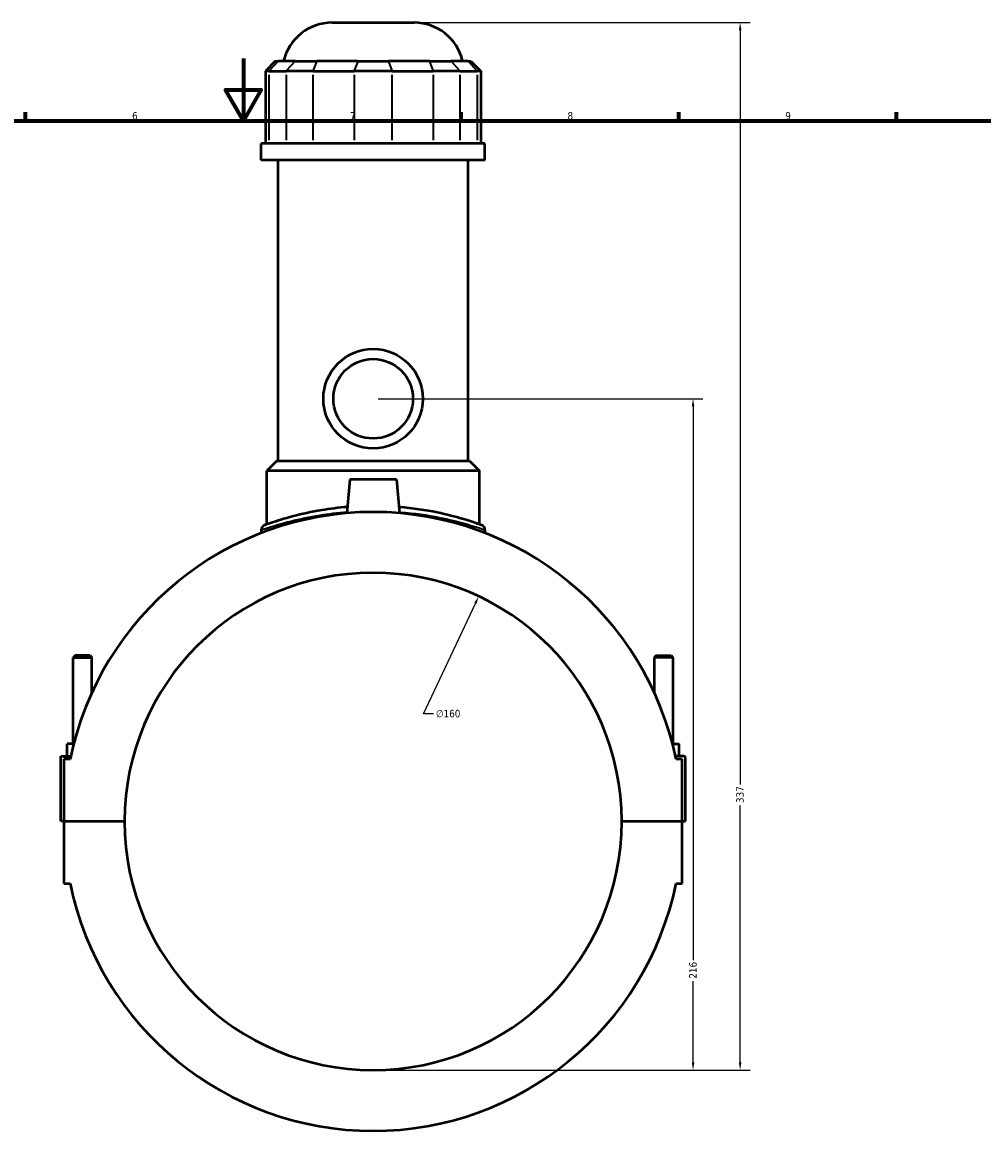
# Model space of a CAD drawing. Header units: millimetres. Extents: x -256 to 976, y -117 to 1175.
# Tile 6 of 8: x 349 to 658, y 242 to 606. Entities that reach past the tile are written whole.
import ezdxf

# ---------------------------------------------------------------- set-up
doc = ezdxf.new("R2010")
doc.units = ezdxf.units.MM
for name, color, linetype, lineweight in [('Border (ANSI)', 7, 'Continuous', 70), ('Dimension (ANSI)', 7, 'Continuous', 25), ('Visible (ANSI)', 7, 'Continuous', 50), ('Visible Narrow (ANSI)', 7, 'Continuous', 35)]:
    doc.layers.add(name, color=color, linetype=linetype, lineweight=lineweight)
doc.styles.add('Note Text (ANSI)', font='tahoma.ttf')
doc.dimstyles.new('Default - mm (ANSI)', dxfattribs={"dimtxt": 2.4, "dimasz": 2.5, "dimexe": 3.175, "dimexo": 1.6002, "dimgap": 0.8, "dimtad": 0, "dimtoh": 1, "dimdec": 0, "dimrnd": 1e-08, "dimzin": 4, "dimdsep": 46, "dimtxsty": 'Note Text (ANSI)', "dimcen": 0.09, "dimdle": 10, "dimclrd": 256, "dimclre": 256, "dimclrt": 5, "dimadec": 1, "dimazin": 1, "dimtfac": 1.27, "dimtofl": 0, "dimtmove": 0, "dimatfit": 3, "dimfxl": 1, "dimtolj": 1, "dimtzin": 4, "dimlwd": -1, "dimlwe": -1, "dimarcsym": 0})

# ---------------------------------------------------------------- blocks, each defined once
blk = doc.blocks.new('Borders Default Border')
at = {"layer": 'Border (ANSI)'}
for p, q in [((350.42, 574), (350.42, 576.8)), ((490.58, 574), (490.58, 576.8)), ((560.67, 574), (560.67, 576.8)), ((630.75, 574), (630.75, 576.8))]:
    blk.add_line(p, q, dxfattribs=at)
at = {"layer": 'Border (ANSI)', "flags": 128}
for points in [[(420.5, 594), (420.5, 574), (414.73, 584), (426.27, 584), (420.5, 574)], [(20, 20), (20, 574), (821, 574), (821, 20), (20, 20)]]:
    blk.add_lwpolyline(points, dxfattribs=at)
at = {"layer": 'Border (ANSI)', "color": 5, "true_color": 0x0000ff, "char_height": 2.4, "attachment_point": 7, "style": 'Note Text (ANSI)'}
for s, insert in [('6', (384.69, 574.35)), ('7', (454.8, 574.4)), ('8', (524.84, 574.35)), ('9', (594.92, 574.35))]:
    blk.add_mtext(s, dxfattribs=dict(at, insert=insert))
blk = doc.blocks.new('*D6')
at = {"layer": 'Defpoints', "color": 0, "transparency": 16777216}
for p in [(496.25, 421), (428.3, 276.15)]:
    blk.add_point(p, dxfattribs=at)
at = {"layer": 'Dimension (ANSI)', "transparency": 16777216}
for p, q in [((478.52, 383.2), (495.19, 418.74)), ((481.69, 383.2), (478.52, 383.2))]:
    blk.add_line(p, q, dxfattribs=at)
blk.add_arc((462.27, 348.58), 80, 1.1102, 67.1412, dxfattribs=at)
blk.add_solid([(494.81, 418.92), (495.57, 418.56), (496.25, 421)], dxfattribs=at)
at = {"layer": 'Dimension (ANSI)', "color": 5, "transparency": 16777216, "insert": (482.49, 384.49), "char_height": 2.4, "attachment_point": 1, "style": 'Note Text (ANSI)'}
blk.add_mtext('\\A1;∅160', dxfattribs=at)
blk = doc.blocks.new('*D10')
at = {"layer": 'Defpoints', "color": 0, "transparency": 16777216}
for p in [(462.27, 484.58), (565.25, 484.58), (462.27, 268.58)]:
    blk.add_point(p, dxfattribs=at)
at = {"layer": 'Dimension (ANSI)', "transparency": 16777216}
for p, q in [((463.87, 484.58), (568.43, 484.58)), ((565.25, 482.08), (565.25, 303.94)), ((565.25, 271.08), (565.25, 297.22)), ((463.87, 268.58), (568.43, 268.58))]:
    blk.add_line(p, q, dxfattribs=at)
for points in [[(564.83, 482.08), (565.67, 482.08), (565.25, 484.58)], [(564.83, 271.08), (565.67, 271.08), (565.25, 268.58)]]:
    blk.add_solid(points, dxfattribs=at)
at = {"layer": 'Dimension (ANSI)', "color": 5, "transparency": 16777216, "insert": (564, 298.02), "char_height": 2.4, "attachment_point": 1, "rotation": 90, "style": 'Note Text (ANSI)'}
blk.add_mtext('\\A1;216', dxfattribs=at)
blk = doc.blocks.new('*D11')
at = {"layer": 'Defpoints', "color": 0, "transparency": 16777216}
for p in [(475.49, 605.58), (580.4, 605.58), (462.27, 268.58)]:
    blk.add_point(p, dxfattribs=at)
at = {"layer": 'Dimension (ANSI)', "transparency": 16777216}
for p, q in [((477.09, 605.58), (583.58, 605.58)), ((580.4, 603.08), (580.4, 360.44)), ((580.4, 271.08), (580.4, 353.71)), ((463.87, 268.58), (583.58, 268.58))]:
    blk.add_line(p, q, dxfattribs=at)
for points in [[(579.99, 603.08), (580.82, 603.08), (580.4, 605.58)], [(579.99, 271.08), (580.82, 271.08), (580.4, 268.58)]]:
    blk.add_solid(points, dxfattribs=at)
at = {"layer": 'Dimension (ANSI)', "color": 5, "transparency": 16777216, "insert": (579.15, 354.51), "char_height": 2.4, "attachment_point": 1, "rotation": 90, "style": 'Note Text (ANSI)'}
blk.add_mtext('\\A1;337', dxfattribs=at)

msp = doc.modelspace()

# ---------------------------------------------------------------- linework, layer by layer
at = {"layer": 'Visible (ANSI)'}
for p, q in [((449.06, 605.58), (475.49, 605.58)), ((430.79, 593.19), (427.59, 589.99)), ((430.79, 593.19), (431.77, 593.19)), ((437.24, 593.19), (431.77, 593.19)), ((437.24, 593.19), (444.16, 593.19)), ((457.37, 593.19), (444.16, 593.19)), ((457.37, 593.19), (467.17, 593.19)), ((480.38, 593.19), (467.17, 593.19)), ((480.38, 593.19), (487.31, 593.19)), ((492.78, 593.19), (487.31, 593.19)), ((492.78, 593.19), (493.75, 593.19)), ((493.75, 593.19), (496.95, 589.99)), ((428.81, 589.99), (427.59, 589.99)), ((427.59, 589.99), (427.59, 566.64)), ((428.81, 589.99), (434.28, 589.99)), ((442.94, 589.99), (434.28, 589.99)), ((442.94, 589.99), (456.15, 589.99)), ((468.4, 589.99), (456.15, 589.99)), ((468.4, 589.99), (481.61, 589.99)), ((490.27, 589.99), (481.61, 589.99)), ((490.27, 589.99), (495.74, 589.99)), ((496.95, 589.99), (495.74, 589.99)), ((496.95, 589.99), (496.95, 566.64)), ((498.27, 566.64), (426.27, 566.64)), ((426.27, 561.33), (426.27, 566.64)), ((498.27, 561.33), (498.27, 566.64)), ((498.27, 561.33), (426.27, 561.33)), ((431.67, 464.58), (431.67, 561.33)), ((492.87, 464.58), (492.87, 561.33)), ((431.27, 464.58), (428.07, 461.38)), ((431.27, 464.58), (493.27, 464.58)), ((493.27, 464.58), (496.47, 461.38)), ((496.47, 461.38), (428.07, 461.38)), ((428.07, 444.15), (428.07, 461.38)), ((454.77, 458.58), (453.83, 447.77)), ((469.77, 458.58), (454.77, 458.58)), ((469.77, 458.58), (470.72, 447.77)), ((496.47, 444.15), (496.47, 461.38)), ((426.27, 442.37), (426.27, 441.39)), ((498.27, 442.37), (498.27, 441.39)), ((366.37, 401.96), (365.77, 401.36)), ((365.77, 401.36), (371.77, 401.36)), ((365.77, 373.58), (365.77, 401.36)), ((371.17, 401.96), (366.37, 401.96)), ((371.17, 401.96), (371.77, 401.36)), ((371.77, 390.06), (371.77, 401.36)), ((553.37, 401.96), (552.77, 401.36)), ((558.77, 401.36), (552.77, 401.36)), ((552.77, 401.36), (552.77, 390.06)), ((553.37, 401.96), (558.17, 401.96)), ((558.17, 401.96), (558.77, 401.36)), ((558.77, 401.36), (558.77, 373.58)), ((363.77, 369.58), (363.77, 373.58)), ((365.91, 373.58), (363.77, 373.58)), ((558.64, 373.58), (560.77, 373.58)), ((560.77, 369.58), (560.77, 373.58)), ((361.77, 369.58), (364.96, 369.58)), ((361.77, 348.63), (361.77, 369.58)), ((364.75, 368.58), (362.77, 368.58)), ((362.77, 368.58), (362.77, 348.63)), ((562.27, 369.58), (559.59, 369.58)), ((561.77, 368.58), (559.8, 368.58)), ((561.77, 348.63), (561.77, 368.58)), ((562.77, 348.63), (562.77, 369.08)), ((362.77, 348.63), (361.77, 348.63)), ((362.77, 348.63), (382.27, 348.63)), ((362.77, 348.53), (362.77, 328.58)), ((382.27, 348.53), (362.77, 348.53)), ((365.77, 348.53), (365.77, 348.63)), ((371.77, 348.53), (371.77, 348.63)), ((542.27, 348.63), (561.77, 348.63)), ((561.77, 348.53), (542.27, 348.53)), ((552.77, 348.63), (552.77, 348.53)), ((558.77, 348.63), (558.77, 348.53)), ((561.77, 348.63), (562.77, 348.63)), ((561.77, 328.58), (561.77, 348.53)), ((362.77, 328.58), (364.75, 328.58)), ((559.8, 328.58), (561.77, 328.58))]:
    msp.add_line(p, q, dxfattribs=at)
for radius in [16, 12.8]:
    msp.add_circle((462.27, 484.58), radius, dxfattribs=at)
for centre, radius, start, end in [((449.06, 589.58), 16, 90, 166.9604), ((475.49, 589.58), 16, 13.0396, 90), ((462.27, 348.58), 99.55, 11.5896, 168.4104), ((427.87, 442.37), 1.6, 110.1409, 180), ((496.67, 442.37), 1.6, 0, 69.8591), ((462.27, 348.58), 80, 0.0358, 179.9642), ((562.27, 369.08), 0.5, 0, 90), ((462.27, 348.58), 80, 180.0358, 359.9642), ((462.27, 348.58), 99.55, 191.5896, 348.4104)]:
    msp.add_arc(centre, radius, start, end, dxfattribs=at)
for points, knots in [([(454, 449.74), (451.12, 449.51), (448.34, 449.16), (442.33, 448.16), (439.24, 447.47), (433.57, 445.99), (431.16, 445.21), (428.09, 444.17), (427.33, 443.88), (427.32, 443.88)], [17.256322, 17.256322, 17.256322, 17.256322, 18.139467, 18.139467, 19.302437, 19.302437, 20.657291, 20.657291, 21.905052, 21.905052, 21.905052, 21.905052]), ([(497.22, 443.88), (497.22, 443.88), (496.77, 444.04), (494.84, 444.72), (493.16, 445.3), (488.75, 446.59), (486.01, 447.32), (479.28, 448.72), (475.15, 449.36), (470.7, 449.73), (470.62, 449.74), (470.55, 449.74)], [10.952529, 10.952529, 10.952529, 10.952529, 11.911482, 11.911482, 13.067098, 13.067098, 14.234963, 14.234963, 15.577157, 15.577157, 15.60125, 15.60125, 15.60125, 15.60125])]:
    msp.add_open_spline(points, degree=3, knots=knots, dxfattribs=at)
at = {"layer": 'Visible Narrow (ANSI)'}
for p, q in [((431.62, 593.03), (428.96, 590.15)), ((437.09, 593.03), (434.43, 590.15)), ((444.1, 593.03), (443, 590.15)), ((457.31, 593.03), (456.21, 590.15)), ((467.23, 593.03), (468.33, 590.15)), ((480.44, 593.03), (481.54, 590.15)), ((487.46, 593.03), (490.12, 590.15)), ((492.93, 593.03), (495.59, 590.15)), ((428.81, 567.81), (428.81, 588.82)), ((434.28, 588.82), (434.28, 567.81)), ((442.94, 567.81), (442.94, 588.82)), ((456.15, 588.82), (456.15, 567.81)), ((468.4, 567.81), (468.4, 588.82)), ((481.61, 588.82), (481.61, 567.81)), ((490.27, 567.81), (490.27, 588.82)), ((495.74, 588.82), (495.74, 567.81))]:
    msp.add_line(p, q, dxfattribs=at)
msp.add_arc((496.67, 442.37), 1.6, 3.493, 66.3661, dxfattribs=at)
for points, knots in [([(426.28, 442.38), (426.28, 442.38), (427.07, 442.66), (430.22, 443.69), (432.71, 444.45), (438.55, 445.91), (441.73, 446.59), (447.95, 447.58), (450.86, 447.92), (453.86, 448.16)], [-21.905052, -21.905052, -21.905052, -21.905052, -20.657291, -20.657291, -19.302437, -19.302437, -18.139467, -18.139467, -17.245459, -17.245459, -17.245459, -17.245459]), ([(470.68, 448.16), (470.8, 448.15), (470.92, 448.14), (475.54, 447.77), (479.79, 447.14), (486.73, 445.76), (489.55, 445.05), (494.09, 443.77), (495.81, 443.21), (497.81, 442.54), (498.27, 442.37), (498.27, 442.37)], [-15.612113, -15.612113, -15.612113, -15.612113, -15.577157, -15.577157, -14.234963, -14.234963, -13.067098, -13.067098, -11.911482, -11.911482, -10.952529, -10.952529, -10.952529, -10.952529])]:
    msp.add_open_spline(points, degree=3, knots=knots, dxfattribs=at)

# ---------------------------------------------------------------- block references
msp.add_blockref('Borders Default Border', (0, 0))

# ---------------------------------------------------------------- dimensions: what is measured, and where the dimension line sits
at = {"layer": 'Dimension (ANSI)'}
for base, p2, picture, middle in [((580.4, 605.58), (475.49, 605.58), '*D11', (580.4, 357.08)), ((565.25, 484.58), (462.27, 484.58), '*D10', (565.25, 300.58))]:
    dim = msp.add_linear_dim(base=base, p1=(462.27, 268.58), p2=p2, angle=90, dimstyle='Default - mm (ANSI)', override={"dimgap": 0.8, "dimtoh": 0, "dimdec": 0, "dimtol": 0, "dimlim": 0, "dimtp": 0, "dimtm": 0, "dimtdec": 2, "dimatfit": 1}, dxfattribs=at)
    dim.commit()
    dim.dimension.update_dxf_attribs({"geometry": picture, "text_midpoint": middle, "dimtype": 160})
dim = msp.add_diameter_dim_2p(p1=(428.3, 276.15), p2=(496.25, 421), dimstyle='Default - mm (ANSI)', override={"dimgap": 0.8, "dimtih": 1, "dimdec": 0, "dimlfac": 1, "dimtol": 0, "dimlim": 0, "dimtp": 0, "dimtm": 0, "dimtdec": 2}, dxfattribs=at)
dim.commit()
dim.dimension.update_dxf_attribs({"geometry": '*D6', "text_midpoint": (486.36, 383.2), "dimtype": 163})

doc.saveas('drawing.dxf')
